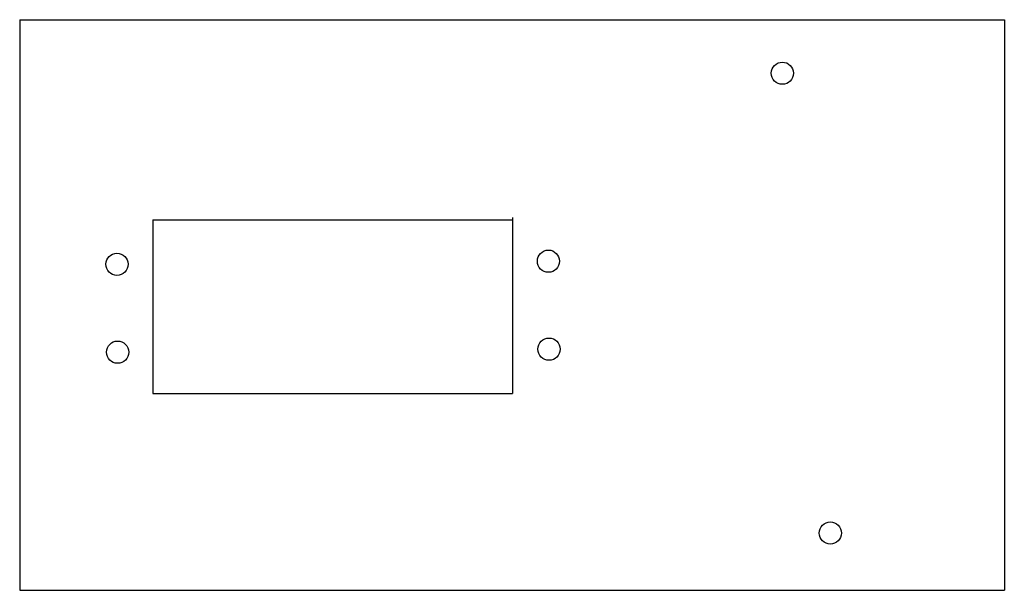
# Model space of a CAD drawing. Header units: millimetres. Extents: x -58 to 53, y -22 to 42.
import ezdxf

# ---------------------------------------------------------------- set-up
doc = ezdxf.new("R2010")
doc.units = ezdxf.units.MM
doc.linetypes.add('CENTERX2', pattern=[20.32, 12.7, -2.54, 2.54, -2.54])

msp = doc.modelspace()

# ---------------------------------------------------------------- linework, layer by layer
at = {"color": 7, "linetype": 'CENTERX2'}
for p, q in [((-57.93, 41.91), (-57.93, -22.31)), ((52.97, 41.91), (52.97, -22.31)), ((-42.93, 19.37), (-42.93, -0.15)), ((-2.43, 19.65), (-2.43, -0.15))]:
    msp.add_line(p, q, dxfattribs=at)
at = {"color": 7, "linetype": 'Continuous'}
for p, q in [((-57.93, 41.91), (52.97, 41.91)), ((-57.93, 41.91), (-57.93, -22.31)), ((52.97, 41.91), (52.97, -22.31)), ((-42.93, 19.37), (-2.43, 19.37)), ((-42.93, 19.37), (-42.93, -0.15)), ((-2.43, 19.37), (-2.43, -0.15)), ((-42.93, -0.15), (-2.43, -0.15)), ((-57.93, -22.31), (52.97, -22.31))]:
    msp.add_line(p, q, dxfattribs=at)
for centre in [(27.97, 35.89), (-46.98, 14.39), (1.62, 14.73), (-46.91, 4.49), (1.69, 4.83), (33.37, -15.87)]:
    msp.add_circle(centre, 1.25, dxfattribs=at)

doc.saveas('drawing.dxf')
